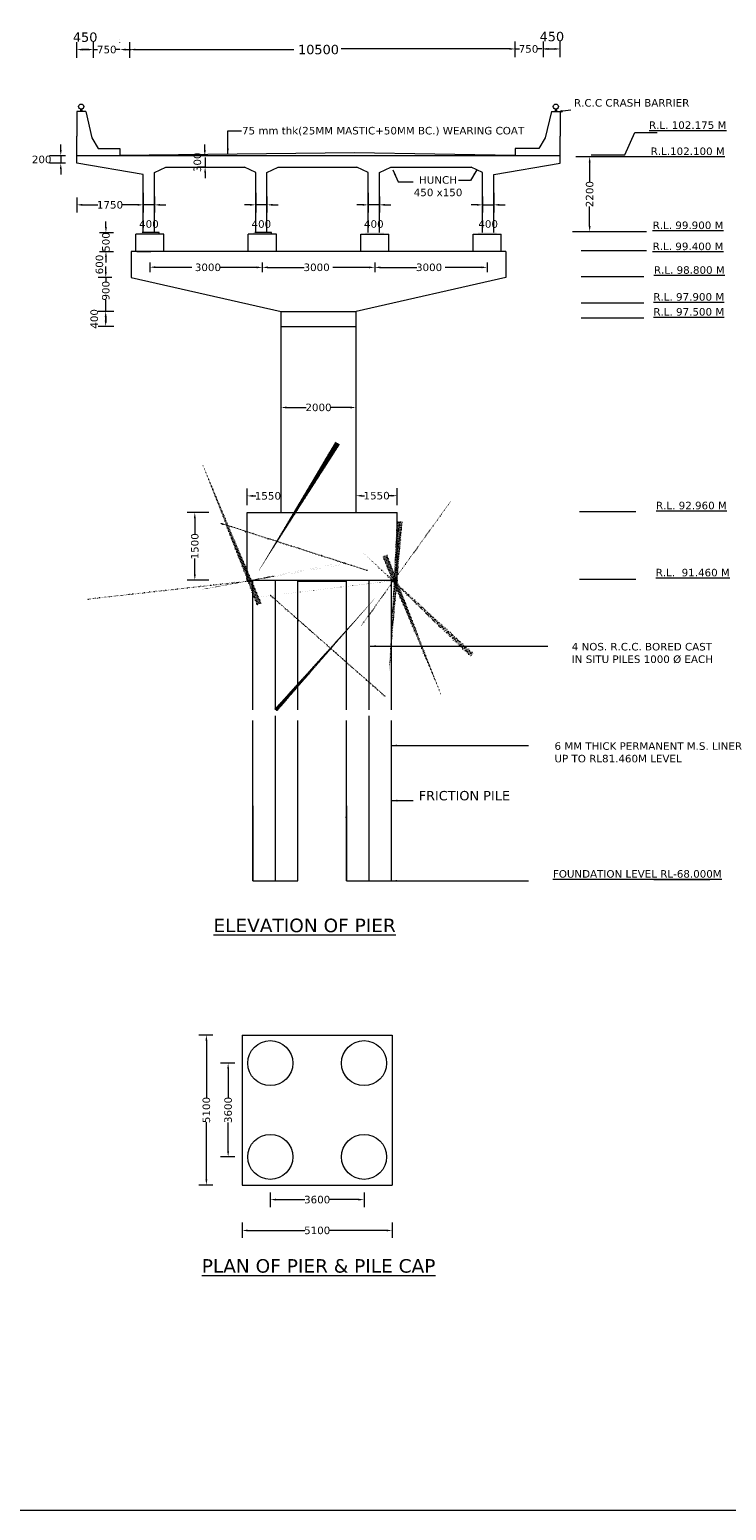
# Model space of a CAD drawing. Header units: feet. Extents: x -7745869231 to -3869819084, y -13315129262 to -6657361786.
# Tile 7 of 11: x -3869889445 to -3869870858, y -6657505520 to -6657466037. Entities that reach past the tile are written whole.
import ezdxf

# ---------------------------------------------------------------- set-up
doc = ezdxf.new("R2010")
doc.units = ezdxf.units.FT
doc.header["$MEASUREMENT"] = 0
doc.styles.get("Standard").update_dxf_attribs({"font": 'verdana.ttf', "height": 200})
doc.dimstyles.new('ISO-25', dxfattribs={"dimtxt": 200, "dimasz": 150, "dimexe": 200, "dimexo": 200, "dimgap": 0.02, "dimtad": 0, "dimdec": 1, "dimdsep": 46, "dimtxsty": 'Standard', "dimcen": 150, "dimclrd": 1, "dimclre": 1, "dimclrt": 1, "dimadec": 0, "dimazin": 0, "dimtfac": 1, "dimtdec": 1, "dimtmove": 2, "dimatfit": 3, "dimfxl": 300, "dimlwd": 9, "dimlwe": 9, "dimarcsym": 0})
pattern_1 = [(49.99999999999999, (219856.340004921, -131994.3608970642), (10.7589027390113, -0.9412820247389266), [1.125, -12.375]), (355, (219856.340004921, -131994.3608970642), (-2.081270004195, 11.28288200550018), [0.8999999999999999, -9.899999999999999]), (100.4514, (219857.236580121, -131994.4393371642), (8.677640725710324, 10.3415931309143), [0.9561028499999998, -10.51713167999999]), (46.18420000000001, (219856.340004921, -131991.3608970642), (16.00861572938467, -2.482785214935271), [1.6875, -18.5625]), (96.6356, (219857.6740560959, -131991.5677966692), (14.01994058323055, 14.61176806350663), [1.43415432, -15.775695]), (351.1842, (219856.340004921, -131991.3608970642), (14.01992917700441, 14.61177901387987), [1.35, -14.85]), (21, (219857.840004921, -131992.1108970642), (8.953605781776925, -6.039283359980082), [1.125, -12.375]), (326.0000000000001, (219857.840004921, -131992.1108970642), (3.649729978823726, 10.8772506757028), [0.8999999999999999, -9.899999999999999]), (71.4514, (219858.586138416, -131992.6141711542), (12.60333942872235, 4.837957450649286), [0.9561028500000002, -10.51713168]), (37.50000000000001, (219856.340004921, -131994.3608970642), (0.18239782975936, 4.993407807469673), [0, -9.78, 0, -10.05, 0, -9.9375]), (7.499999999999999, (219856.340004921, -131994.3608970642), (3.946043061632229, 5.916175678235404), [0, -5.73, 0, -9.555, 0, -3.7875]), (327.5, (219852.995004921, -131994.3608970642), (8.007336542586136, -0.338323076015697), [0, -3.75, 0, -11.7, 0, -15.525]), (317.5, (219851.495004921, -131994.3608970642), (8.747792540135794, 1.501574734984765), [0, -4.875, 0, -7.77, 0, -11.025])]

# ---------------------------------------------------------------- blocks, each defined once
blk = doc.blocks.new('*D155')
at = {"color": 7, "lineweight": 9, "ltscale": 20, "transparency": 16777216}
for p, q in [((-3869886413.623765, -6657470390.346871), (-3869886413.623765, -6657470909.000297)), ((-3869886113.623765, -6657470489.888889), (-3869886113.623765, -6657470909.000297)), ((-3869886563.623765, -6657470709.000297), (-3869886713.623765, -6657470709.000297)), ((-3869886113.623765, -6657470709.000297), (-3869886413.623765, -6657470709.000297)), ((-3869885963.623765, -6657470709.000297), (-3869885813.623765, -6657470709.000297))]:
    blk.add_line(p, q, dxfattribs=at)
at = {"color": 7, "ltscale": 20, "transparency": 16777216}
for points in [[(-3869886563.623765, -6657470684.000297), (-3869886563.623765, -6657470734.000297), (-3869886413.623765, -6657470709.000297)], [(-3869885963.623765, -6657470684.000297), (-3869885963.623765, -6657470734.000297), (-3869886113.623765, -6657470709.000297)]]:
    blk.add_solid(points, dxfattribs=at)
at = {"layer": 'Defpoints', "color": 0, "ltscale": 20, "transparency": 16777216}
for p in [(-3869886413.623765, -6657470190.346871), (-3869886113.623765, -6657470289.888889), (-3869886413.623765, -6657470709.000297)]:
    blk.add_point(p, dxfattribs=at)
at = {"color": 7, "lineweight": 9, "ltscale": 20, "transparency": 16777216, "insert": (-3869886263.623765, -6657471221.320424), "char_height": 200, "attachment_point": 5}
blk.add_mtext('400', dxfattribs=at)
blk = doc.blocks.new('*D156')
at = {"color": 7, "lineweight": 9, "ltscale": 20, "transparency": 16777216}
for p, q in [((-3869877363.623766, -6657470489.888889), (-3869877363.623766, -6657470909.000297)), ((-3869877063.623766, -6657470390.346871), (-3869877063.623766, -6657470909.000297)), ((-3869877513.623766, -6657470709.000297), (-3869877663.623766, -6657470709.000297)), ((-3869877363.623766, -6657470709.000297), (-3869877063.623766, -6657470709.000297)), ((-3869876913.623766, -6657470709.000297), (-3869876763.623766, -6657470709.000297))]:
    blk.add_line(p, q, dxfattribs=at)
at = {"color": 7, "ltscale": 20, "transparency": 16777216}
for points in [[(-3869877513.623766, -6657470684.000297), (-3869877513.623766, -6657470734.000297), (-3869877363.623766, -6657470709.000297)], [(-3869876913.623766, -6657470684.000297), (-3869876913.623766, -6657470734.000297), (-3869877063.623766, -6657470709.000297)]]:
    blk.add_solid(points, dxfattribs=at)
at = {"layer": 'Defpoints', "color": 0, "ltscale": 20, "transparency": 16777216}
for p in [(-3869877363.623766, -6657470289.888889), (-3869877063.623766, -6657470190.346871), (-3869877063.623766, -6657470709.000297)]:
    blk.add_point(p, dxfattribs=at)
at = {"color": 7, "lineweight": 9, "ltscale": 20, "transparency": 16777216, "insert": (-3869877213.623766, -6657471221.320424), "char_height": 200, "attachment_point": 5}
blk.add_mtext('400', dxfattribs=at)
blk = doc.blocks.new('*D157')
at = {"color": 7, "lineweight": 9, "ltscale": 20, "transparency": 16777216}
for p, q in [((-3869887409.004336, -6657471300.010222), (-3869887409.004336, -6657471150.010222)), ((-3869887584.963473, -6657471450.010222), (-3869887209.004336, -6657471450.010222)), ((-3869887409.004336, -6657471450.010222), (-3869887409.004336, -6657471459.291767)), ((-3869887584.963473, -6657471950.010221), (-3869887209.004336, -6657471950.010221)), ((-3869887409.004336, -6657471950.010221), (-3869887409.004336, -6657471940.728678)), ((-3869887409.004336, -6657472100.010221), (-3869887409.004336, -6657472250.010221))]:
    blk.add_line(p, q, dxfattribs=at)
at = {"color": 7, "ltscale": 20, "transparency": 16777216}
for points in [[(-3869887434.004336, -6657471300.010222), (-3869887384.004336, -6657471300.010222), (-3869887409.004336, -6657471450.010222)], [(-3869887434.004336, -6657472100.010221), (-3869887384.004336, -6657472100.010221), (-3869887409.004336, -6657471950.010221)]]:
    blk.add_solid(points, dxfattribs=at)
at = {"layer": 'Defpoints', "color": 0, "ltscale": 20, "transparency": 16777216}
for p in [(-3869887784.963473, -6657471450.010222), (-3869887784.963473, -6657471950.010221), (-3869887409.004336, -6657471950.010221)]:
    blk.add_point(p, dxfattribs=at)
at = {"color": 7, "lineweight": 9, "ltscale": 20, "transparency": 16777216, "insert": (-3869887409.004337, -6657471700.01022), "char_height": 200, "attachment_point": 5, "rotation": 90}
blk.add_mtext('500', dxfattribs=at)
blk = doc.blocks.new('*D162')
at = {"color": 7, "lineweight": 9, "ltscale": 20, "transparency": 16777216}
for p, q in [((-3869874873.149199, -6657469424.044381), (-3869874305.854975, -6657469424.044381)), ((-3869874505.854975, -6657469574.044381), (-3869874505.854975, -6657470094.117544)), ((-3869874505.854975, -6657471274.002365), (-3869874505.854975, -6657470753.929203)), ((-3869874960.779826, -6657471424.002365), (-3869874305.854975, -6657471424.002365))]:
    blk.add_line(p, q, dxfattribs=at)
at = {"color": 7, "ltscale": 20, "transparency": 16777216}
for points in [[(-3869874530.854975, -6657469574.044381), (-3869874480.854975, -6657469574.044381), (-3869874505.854975, -6657469424.044381)], [(-3869874530.854975, -6657471274.002365), (-3869874480.854975, -6657471274.002365), (-3869874505.854975, -6657471424.002365)]]:
    blk.add_solid(points, dxfattribs=at)
at = {"layer": 'Defpoints', "color": 0, "ltscale": 20, "transparency": 16777216}
for p in [(-3869875073.149199, -6657469424.044381), (-3869874505.854975, -6657469424.044381), (-3869875160.779826, -6657471424.002365)]:
    blk.add_point(p, dxfattribs=at)
at = {"color": 7, "lineweight": 9, "ltscale": 20, "transparency": 16777216, "insert": (-3869874505.854976, -6657470424.023371), "char_height": 200, "attachment_point": 5, "rotation": 90}
blk.add_mtext('2200', dxfattribs=at)
blk = doc.blocks.new('*D160')
at = {"color": 7, "lineweight": 9, "ltscale": 20, "transparency": 16777216}
for p, q in [((-3869888188.623762, -6657470511.96062), (-3869888188.623762, -6657470909.000297)), ((-3869886413.623765, -6657470511.960618), (-3869886413.623765, -6657470909.000297)), ((-3869888038.623762, -6657470709.000297), (-3869887623.17197, -6657470709.000297)), ((-3869886563.623765, -6657470709.000297), (-3869886979.075557, -6657470709.000297))]:
    blk.add_line(p, q, dxfattribs=at)
at = {"color": 7, "ltscale": 20, "transparency": 16777216}
for points in [[(-3869888038.623762, -6657470684.000297), (-3869888038.623762, -6657470734.000297), (-3869888188.623762, -6657470709.000297)], [(-3869886563.623765, -6657470684.000297), (-3869886563.623765, -6657470734.000297), (-3869886413.623765, -6657470709.000297)]]:
    blk.add_solid(points, dxfattribs=at)
at = {"layer": 'Defpoints', "color": 0, "ltscale": 20, "transparency": 16777216}
for p in [(-3869888188.623762, -6657470311.96062), (-3869886413.623765, -6657470311.960618), (-3869886413.623765, -6657470709.000297)]:
    blk.add_point(p, dxfattribs=at)
at = {"color": 7, "lineweight": 9, "ltscale": 20, "transparency": 16777216, "insert": (-3869887301.123764, -6657470709.000297), "char_height": 200, "attachment_point": 5}
blk.add_mtext('1750', dxfattribs=at)
blk = doc.blocks.new('*D163')
at = {"color": 7, "lineweight": 9, "ltscale": 20, "transparency": 16777216}
for p, q in [((-3869883413.623769, -6657470390.346873), (-3869883413.623769, -6657470909.000299)), ((-3869883113.623768, -6657470489.888891), (-3869883113.623768, -6657470909.000299)), ((-3869883563.623769, -6657470709.000299), (-3869883713.623769, -6657470709.000299)), ((-3869883113.623768, -6657470709.000299), (-3869883413.623769, -6657470709.000299)), ((-3869882963.623768, -6657470709.000299), (-3869882813.623768, -6657470709.000299))]:
    blk.add_line(p, q, dxfattribs=at)
at = {"color": 7, "ltscale": 20, "transparency": 16777216}
for points in [[(-3869883563.623769, -6657470684.000299), (-3869883563.623769, -6657470734.000299), (-3869883413.623769, -6657470709.000299)], [(-3869882963.623768, -6657470684.000299), (-3869882963.623768, -6657470734.000299), (-3869883113.623768, -6657470709.000299)]]:
    blk.add_solid(points, dxfattribs=at)
at = {"layer": 'Defpoints', "color": 0, "ltscale": 20, "transparency": 16777216}
for p in [(-3869883413.623769, -6657470190.346873), (-3869883113.623768, -6657470289.888891), (-3869883413.623769, -6657470709.000299)]:
    blk.add_point(p, dxfattribs=at)
at = {"color": 7, "lineweight": 9, "ltscale": 20, "transparency": 16777216, "insert": (-3869883263.623769, -6657471221.320426), "char_height": 200, "attachment_point": 5}
blk.add_mtext('400', dxfattribs=at)
blk = doc.blocks.new('*D164')
at = {"color": 7, "lineweight": 9, "ltscale": 20, "transparency": 16777216}
for p, q in [((-3869880413.623765, -6657470390.346869), (-3869880413.623765, -6657470909.000295)), ((-3869880113.623765, -6657470489.888887), (-3869880113.623765, -6657470909.000295)), ((-3869880563.623765, -6657470709.000295), (-3869880713.623765, -6657470709.000295)), ((-3869880113.623765, -6657470709.000295), (-3869880413.623765, -6657470709.000295)), ((-3869879963.623765, -6657470709.000295), (-3869879813.623765, -6657470709.000295))]:
    blk.add_line(p, q, dxfattribs=at)
at = {"color": 7, "ltscale": 20, "transparency": 16777216}
for points in [[(-3869880563.623765, -6657470684.000295), (-3869880563.623765, -6657470734.000295), (-3869880413.623765, -6657470709.000295)], [(-3869879963.623765, -6657470684.000295), (-3869879963.623765, -6657470734.000295), (-3869880113.623765, -6657470709.000295)]]:
    blk.add_solid(points, dxfattribs=at)
at = {"layer": 'Defpoints', "color": 0, "ltscale": 20, "transparency": 16777216}
for p in [(-3869880413.623765, -6657470190.346869), (-3869880113.623765, -6657470289.888887), (-3869880413.623765, -6657470709.000295)]:
    blk.add_point(p, dxfattribs=at)
at = {"color": 7, "lineweight": 9, "ltscale": 20, "transparency": 16777216, "insert": (-3869880263.623765, -6657471221.320422), "char_height": 200, "attachment_point": 5}
blk.add_mtext('400', dxfattribs=at)
blk = doc.blocks.new('*D165')
at = {"color": 7, "lineweight": 9, "ltscale": 20, "transparency": 16777216}
for p, q in [((-3869888188.623762, -6657466786.963993), (-3869888188.623762, -6657466369.548347)), ((-3869888038.623762, -6657466569.548347), (-3869887888.623763, -6657466569.548347)), ((-3869887738.623763, -6657466786.963993), (-3869887738.623763, -6657466369.548347))]:
    blk.add_line(p, q, dxfattribs=at)
at = {"color": 7, "ltscale": 20, "transparency": 16777216}
for points in [[(-3869888038.623762, -6657466544.548347), (-3869888038.623762, -6657466594.548347), (-3869888188.623762, -6657466569.548347)], [(-3869887888.623763, -6657466544.548347), (-3869887888.623763, -6657466594.548347), (-3869887738.623763, -6657466569.548347)]]:
    blk.add_solid(points, dxfattribs=at)
at = {"layer": 'Defpoints', "color": 0, "ltscale": 20, "transparency": 16777216}
for p in [(-3869887738.623763, -6657466569.548347), (-3869888188.623762, -6657466986.963993), (-3869887738.623763, -6657466986.963993)]:
    blk.add_point(p, dxfattribs=at)
at = {"color": 7, "lineweight": 9, "ltscale": 20, "transparency": 16777216, "insert": (-3869887963.623762, -6657466239.39746), "char_height": 200, "attachment_point": 5}
blk.add_mtext('{\\H1.25x;450}', dxfattribs=at)
blk = doc.blocks.new('*D166')
at = {"color": 7, "lineweight": 9, "ltscale": 20, "transparency": 16777216}
for p, q in [((-3869875738.623759, -6657466770.262612), (-3869875738.623759, -6657466352.846969)), ((-3869875588.623759, -6657466552.846969), (-3869875438.623759, -6657466552.846969)), ((-3869875288.623759, -6657466770.262612), (-3869875288.623759, -6657466352.846969))]:
    blk.add_line(p, q, dxfattribs=at)
at = {"color": 7, "ltscale": 20, "transparency": 16777216}
for points in [[(-3869875588.623759, -6657466527.846969), (-3869875588.623759, -6657466577.846969), (-3869875738.623759, -6657466552.846969)], [(-3869875438.623759, -6657466527.846969), (-3869875438.623759, -6657466577.846969), (-3869875288.623759, -6657466552.846969)]]:
    blk.add_solid(points, dxfattribs=at)
at = {"layer": 'Defpoints', "color": 0, "ltscale": 20, "transparency": 16777216}
for p in [(-3869875288.623759, -6657466552.846969), (-3869875738.623759, -6657466970.262612), (-3869875288.623759, -6657466970.262612)]:
    blk.add_point(p, dxfattribs=at)
at = {"color": 7, "lineweight": 9, "ltscale": 20, "transparency": 16777216, "insert": (-3869875513.623759, -6657466222.696082), "char_height": 200, "attachment_point": 5}
blk.add_mtext('{\\H1.25x;450}', dxfattribs=at)
blk = doc.blocks.new('*D167')
at = {"color": 7, "lineweight": 9, "ltscale": 20, "transparency": 16777216}
for p, q in [((-3869887888.623763, -6657466569.548347), (-3869888038.623763, -6657466569.548347)), ((-3869887738.623763, -6657466569.548347), (-3869887630.141355, -6657466569.548347)), ((-3869887035.789531, -6657466569.548347), (-3869887144.271939, -6657466569.548347)), ((-3869887035.789531, -6657466378.25617), (-3869887035.789531, -6657466369.548347)), ((-3869886885.789531, -6657466569.548347), (-3869886735.789531, -6657466569.548347))]:
    blk.add_line(p, q, dxfattribs=at)
at = {"color": 7, "ltscale": 20, "transparency": 16777216}
for points in [[(-3869887888.623763, -6657466544.548347), (-3869887888.623763, -6657466594.548347), (-3869887738.623763, -6657466569.548347)], [(-3869886885.789531, -6657466544.548347), (-3869886885.789531, -6657466594.548347), (-3869887035.789531, -6657466569.548347)]]:
    blk.add_solid(points, dxfattribs=at)
at = {"layer": 'Defpoints', "color": 0, "ltscale": 20, "transparency": 16777216}
for p in [(-3869887738.623763, -6657466569.548347), (-3869887035.789531, -6657466569.548347), (-3869887035.789531, -6657466578.25617)]:
    blk.add_point(p, dxfattribs=at)
at = {"color": 7, "lineweight": 9, "ltscale": 20, "transparency": 16777216, "insert": (-3869887387.206647, -6657466569.548347), "char_height": 200, "attachment_point": 5}
blk.add_mtext('750', dxfattribs=at)
blk = doc.blocks.new('*D168')
at = {"color": 7, "lineweight": 9, "ltscale": 20, "transparency": 16777216}
for p, q in [((-3869876638.623755, -6657466552.846969), (-3869876788.623755, -6657466552.846969)), ((-3869876488.623755, -6657466361.554792), (-3869876488.623755, -6657466352.846969)), ((-3869876488.623755, -6657466552.846969), (-3869876380.141347, -6657466552.846969)), ((-3869875785.789524, -6657466552.846969), (-3869875894.271932, -6657466552.846969)), ((-3869875635.789524, -6657466552.846969), (-3869875485.789524, -6657466552.846969))]:
    blk.add_line(p, q, dxfattribs=at)
at = {"color": 7, "ltscale": 20, "transparency": 16777216}
for points in [[(-3869876638.623755, -6657466527.846969), (-3869876638.623755, -6657466577.846969), (-3869876488.623755, -6657466552.846969)], [(-3869875635.789524, -6657466527.846969), (-3869875635.789524, -6657466577.846969), (-3869875785.789524, -6657466552.846969)]]:
    blk.add_solid(points, dxfattribs=at)
at = {"layer": 'Defpoints', "color": 0, "ltscale": 20, "transparency": 16777216}
for p in [(-3869876488.623755, -6657466552.846969), (-3869876488.623755, -6657466561.554792), (-3869875785.789524, -6657466552.846969)]:
    blk.add_point(p, dxfattribs=at)
at = {"color": 7, "lineweight": 9, "ltscale": 20, "transparency": 16777216, "insert": (-3869876137.20664, -6657466552.846969), "char_height": 200, "attachment_point": 5}
blk.add_mtext('750', dxfattribs=at)

msp = doc.modelspace()

# ---------------------------------------------------------------- hatches: boundary and pattern name
at = {"lineweight": 9, "ltscale": 20}
for points in [[(-3869885988.623764, -6657471450.010218), (-3869886488.623763, -6657471450.010215), (-3869886488.623763, -6657471494.010215), (-3869885988.623763, -6657471494.010213)], [(-3869882988.623768, -6657471450.010216), (-3869883488.623768, -6657471450.010213), (-3869883488.623768, -6657471494.010213), (-3869882988.623767, -6657471494.010211)], [(-3869880488.623766, -6657471450.010216), (-3869879988.623766, -6657471450.010213), (-3869879988.623766, -6657471494.010213), (-3869880488.623767, -6657471494.010211)], [(-3869877488.623766, -6657471450.010218), (-3869876988.623767, -6657471450.010215), (-3869876988.623767, -6657471494.010215), (-3869877488.623767, -6657471494.010213)]]:
    msp.add_hatch(color=256, dxfattribs=at).paths.add_polyline_path(points)
h = msp.add_hatch(dxfattribs=at)
h.set_pattern_fill('AR-CONC', color=256, scale=1.5, style=0)
h.set_pattern_definition(pattern_1)
h.paths.add_polyline_path([(-3869883488.623766, -6657480714.536136), (-3869883638.623767, -6657480714.536137), (-3869883638.623767, -6657480739.536138), (-3869883488.623766, -6657480739.536138)])
h = msp.add_hatch(dxfattribs=at)
h.set_pattern_fill('AR-CONC', color=256, scale=1.5, style=0)
h.set_pattern_definition(pattern_1)
h.paths.add_polyline_path([(-3869880988.623766, -6657480714.536137), (-3869882288.623766, -6657480714.536138), (-3869882288.623766, -6657480739.536139), (-3869880988.623767, -6657480739.536139)])
h = msp.add_hatch(dxfattribs=at)
h.set_pattern_fill('AR-CONC', color=256, scale=1.5, style=0)
h.set_pattern_definition(pattern_1)
h.paths.add_polyline_path([(-3869879638.623767, -6657480714.536136), (-3869879788.623767, -6657480714.536136), (-3869879788.623767, -6657480739.536137), (-3869879638.623766, -6657480739.536136)])

# ---------------------------------------------------------------- linework, layer by layer
for p, q in [((-3869887035.789525, -6657466309.71594), (-3869887035.789525, -6657466309.71594)), ((-3869886774.072449, -6657466786.963994), (-3869886774.072449, -6657466369.548347)), ((-3869886624.072449, -6657466569.548347), (-3869882394.124833, -6657466569.548347)), ((-3869876638.623755, -6657466552.846969), (-3869881131.526972, -6657466552.846969)), ((-3869876488.623755, -6657466770.262612), (-3869876488.623755, -6657466352.846969)), ((-3869876488.623755, -6657466770.262615), (-3869876488.623755, -6657466352.846969)), ((-3869888088.969642, -6657468155.549108), (-3869888088.969642, -6657468219.630504)), ((-3869888068.969642, -6657468158.560126), (-3869888068.969642, -6657468219.630504)), ((-3869888048.969642, -6657468155.549109), (-3869888048.969642, -6657468219.630504)), ((-3869875428.277879, -6657468155.549112), (-3869875428.277879, -6657468219.630507)), ((-3869875408.277879, -6657468158.56013), (-3869875408.277879, -6657468219.630507)), ((-3869875388.277879, -6657468155.549111), (-3869875388.277879, -6657468219.630507)), ((-3869875009.005265, -6657468184.446268), (-3869875288.623758, -6657468219.630507)), ((-3869875288.623758, -6657468219.630507), (-3869875250.033504, -6657468197.327543)), ((-3869875250.033504, -6657468197.327543), (-3869875250.033504, -6657468235.716371)), ((-3869887949.315521, -6657468219.630504), (-3869888188.623763, -6657468219.630504)), ((-3869888188.623763, -6657468219.630504), (-3869888188.623763, -6657468874.894262)), ((-3869887949.315521, -6657468219.630504), (-3869887785.789526, -6657468918.327462)), ((-3869875527.932, -6657468219.630507), (-3869875691.457994, -6657468918.327466)), ((-3869875527.932, -6657468219.630507), (-3869875288.623758, -6657468219.630507)), ((-3869875288.623758, -6657468219.630507), (-3869875288.623758, -6657468874.894266)), ((-3869875250.033504, -6657468235.716371), (-3869875288.623758, -6657468219.630507)), ((-3869888188.623762, -6657469400.052261), (-3869888188.623762, -6657468874.894262)), ((-3869887785.789526, -6657468918.327462), (-3869887619.366222, -6657469208.75843)), ((-3869875691.457994, -6657468918.327466), (-3869875857.881299, -6657469208.758433)), ((-3869875288.623759, -6657469400.052265), (-3869875288.623759, -6657468874.894266)), ((-3869888613.816185, -6657469250.052261), (-3869888613.816185, -6657469100.052261)), ((-3869887619.366222, -6657469208.75843), (-3869887035.789525, -6657469208.758416)), ((-3869887035.789526, -6657469208.758418), (-3869887035.789526, -6657469400.05226)), ((-3869884771.957099, -6657469250.052261), (-3869884771.957099, -6657469100.052261)), ((-3869875857.881299, -6657469208.758433), (-3869876488.623758, -6657469208.75842)), ((-3869876488.623758, -6657469208.75842), (-3869876488.623758, -6657469400.052262)), ((-3869888488.623762, -6657469400.052261), (-3869888913.816185, -6657469400.052261)), ((-3869888488.623762, -6657469600.052261), (-3869888913.816185, -6657469600.052261)), ((-3869888613.816185, -6657469400.052261), (-3869888613.816185, -6657469600.052261)), ((-3869888613.816185, -6657469750.052261), (-3869888613.816185, -6657469900.052261)), ((-3869888188.623762, -6657469600.052261), (-3869888188.623762, -6657469400.052261)), ((-3869875313.623761, -6657469400.052261), (-3869888188.623762, -6657469400.052261)), ((-3869886413.623765, -6657469900.05226), (-3869888188.623762, -6657469600.052261)), ((-3869886113.623765, -6657469850.05226), (-3869885813.6929, -6657469700.052263)), ((-3869885813.6929, -6657469700.052263), (-3869883713.554633, -6657469700.052258)), ((-3869884771.071453, -6657469700.05226), (-3869884963.623766, -6657469700.05226)), ((-3869884763.623766, -6657469450.052259), (-3869884763.623766, -6657469700.05226)), ((-3869883413.623769, -6657469850.052257), (-3869883713.554633, -6657469700.052258)), ((-3869883113.62377, -6657469850.052258), (-3869882813.692906, -6657469700.052259)), ((-3869882813.692906, -6657469700.052259), (-3869880713.554629, -6657469700.052258)), ((-3869880413.623765, -6657469850.052257), (-3869880713.554629, -6657469700.052258)), ((-3869880113.623766, -6657469850.052258), (-3869879813.692903, -6657469700.052259)), ((-3869879813.692903, -6657469700.052259), (-3869877663.554631, -6657469700.052263)), ((-3869877363.623766, -6657469850.05226), (-3869877663.554631, -6657469700.052263)), ((-3869877063.623766, -6657469900.05226), (-3869875288.623759, -6657469600.05226)), ((-3869875288.623759, -6657469400.05226), (-3869875313.623761, -6657469400.052261)), ((-3869875288.623759, -6657469600.05226), (-3869875288.623759, -6657469400.05226)), ((-3869874461.384778, -6657469424.044376), (-3869872712.165935, -6657469424.044376)), ((-3869886413.623766, -6657471450.010242), (-3869886413.623765, -6657469900.052258)), ((-3869886113.623764, -6657471450.01023), (-3869886113.623765, -6657469850.05226)), ((-3869884763.623766, -6657469850.05226), (-3869884763.623766, -6657470000.05226)), ((-3869883413.623769, -6657471450.010226), (-3869883413.623769, -6657469850.052257)), ((-3869883113.623768, -6657471450.010226), (-3869883113.623768, -6657469850.052257)), ((-3869880413.623765, -6657471450.010226), (-3869880413.623765, -6657469850.052257)), ((-3869880113.623764, -6657471450.010226), (-3869880113.623765, -6657469850.052257)), ((-3869879613.039848, -6657470092.566764), (-3869879210.697702, -6657470092.566764)), ((-3869877682.468716, -6657470059.863662), (-3869878003.685849, -6657470059.863662)), ((-3869877363.623767, -6657471450.01023), (-3869877363.623766, -6657469850.05226)), ((-3869877063.623765, -6657471450.010242), (-3869877063.623766, -6657469900.052258)), ((-3869885863.623764, -6657471494.010214), (-3869886613.623765, -6657471494.010216)), ((-3869886613.623764, -6657471950.010216), (-3869886613.623765, -6657471494.010215)), ((-3869885988.623764, -6657471450.010219), (-3869886438.623764, -6657471450.010217)), ((-3869885988.623763, -6657471494.010213), (-3869885988.623764, -6657471450.010219)), ((-3869885863.623764, -6657471950.010216), (-3869885863.623764, -6657471494.010213)), ((-3869882863.623768, -6657471494.010212), (-3869883613.62377, -6657471494.010214)), ((-3869883613.623769, -6657471950.010214), (-3869883613.623769, -6657471494.010213)), ((-3869882988.623768, -6657471450.010217), (-3869883438.623769, -6657471450.010215)), ((-3869882988.623768, -6657471494.010211), (-3869882988.623769, -6657471450.010217)), ((-3869882863.623769, -6657471950.010214), (-3869882863.623768, -6657471494.010211)), ((-3869880613.623765, -6657471950.010214), (-3869880613.623766, -6657471494.010211)), ((-3869880613.623766, -6657471494.010212), (-3869879863.623765, -6657471494.010214)), ((-3869879863.623765, -6657471950.010214), (-3869879863.623765, -6657471494.010213)), ((-3869877613.623766, -6657471950.010216), (-3869877613.623766, -6657471494.010213)), ((-3869877613.623766, -6657471494.010214), (-3869876863.623765, -6657471494.010216)), ((-3869876863.623766, -6657471950.010216), (-3869876863.623765, -6657471494.010215)), ((-3869874736.323491, -6657471424.002351), (-3869872987.104648, -6657471424.002351)), ((-3869876738.623765, -6657471950.010224), (-3869886738.623765, -6657471950.010216)), ((-3869886738.623765, -6657471950.010216), (-3869886738.623765, -6657472650.010216)), ((-3869886588.623765, -6657471950.010214), (-3869886213.623765, -6657471950.010214)), ((-3869880038.623765, -6657471950.010214), (-3869880413.623765, -6657471950.010214)), ((-3869876738.623765, -6657471950.010216), (-3869876738.623765, -6657472650.010216)), ((-3869874736.323491, -6657471923.976483), (-3869872987.104648, -6657471923.976483)), ((-3869887412.837781, -6657472500.010218), (-3869887412.837781, -6657472350.010218)), ((-3869886238.623765, -6657472250.010217), (-3869886238.623765, -6657472503.061525)), ((-3869886088.623765, -6657472371.25817), (-3869885117.858002, -6657472371.25817)), ((-3869883388.623766, -6657472376.535876), (-3869884359.389528, -6657472376.535876)), ((-3869883238.623761, -6657472250.010219), (-3869883238.623761, -6657472503.061525)), ((-3869883238.623761, -6657472250.010219), (-3869883238.623761, -6657472506.035571)), ((-3869883088.623766, -6657472376.535876), (-3869882117.858005, -6657472376.535876)), ((-3869880388.623765, -6657472376.535874), (-3869881359.389528, -6657472376.535874)), ((-3869880238.623765, -6657472250.010217), (-3869880238.623765, -6657472506.035573)), ((-3869880088.623765, -6657472376.535874), (-3869879117.858004, -6657472376.535874)), ((-3869877388.623765, -6657472376.535872), (-3869878359.389527, -6657472376.535872)), ((-3869877238.623765, -6657472250.010218), (-3869877238.623765, -6657472503.061526)), ((-3869887248.478553, -6657472650.010218), (-3869887612.837781, -6657472650.010218)), ((-3869887412.837781, -6657472650.010218), (-3869887412.837781, -6657472754.321987)), ((-3869886738.623765, -6657472650.010216), (-3869882738.623765, -6657473550.010214)), ((-3869876738.623765, -6657472650.010216), (-3869880738.623765, -6657473550.010214)), ((-3869874736.323491, -6657472624.002341), (-3869873065.119756, -6657472624.00234)), ((-3869887415.602289, -6657473544.481208), (-3869887412.837781, -6657473245.698454)), ((-3869874736.323491, -6657473324.002339), (-3869873065.119757, -6657473324.002338)), ((-3869887200.771593, -6657473550.010222), (-3869887616.523791, -6657473550.010222)), ((-3869887250.321558, -6657473550.010222), (-3869887614.680786, -6657473550.010222)), ((-3869887416.523791, -6657473700.010222), (-3869887416.523791, -6657473800.010221)), ((-3869887414.680786, -6657473700.010222), (-3869887414.680786, -6657473850.010222)), ((-3869882738.623765, -6657478914.536136), (-3869882738.623765, -6657473550.010214)), ((-3869882738.623765, -6657473550.010214), (-3869880738.623765, -6657473550.010214)), ((-3869880738.623765, -6657478914.536137), (-3869880738.623765, -6657473550.010214)), ((-3869874736.323491, -6657473724.00234), (-3869873065.119757, -6657473724.002339)), ((-3869887200.771593, -6657473950.010221), (-3869887616.523791, -6657473950.010221)), ((-3869882738.623765, -6657473950.010221), (-3869880738.623765, -6657473950.010223)), ((-3869882738.623765, -6657475932.273174), (-3869882738.623765, -6657475812.188926)), ((-3869880738.623765, -6657475932.273175), (-3869880738.623765, -6657475812.188926)), ((-3869882588.623765, -6657476112.188926), (-3869882071.148802, -6657476112.188926)), ((-3869880888.623765, -6657476112.188926), (-3869881406.098728, -6657476112.188926)), ((-3869883638.623767, -6657478714.536136), (-3869883638.623767, -6657478270.158236)), ((-3869883488.623767, -6657478470.158236), (-3869883410.671973, -6657478470.158236)), ((-3869880588.623765, -6657478464.395551), (-3869880510.671973, -6657478464.395551)), ((-3869879788.623767, -6657478464.395551), (-3869879866.575559, -6657478464.395551)), ((-3869879638.623767, -6657478714.536137), (-3869879638.623767, -6657478264.395551)), ((-3869884666.323766, -6657478914.536136), (-3869885238.623767, -6657478914.536136)), ((-3869885038.623767, -6657479064.536136), (-3869885038.623767, -6657479492.487928)), ((-3869883638.623767, -6657478914.536136), (-3869879638.623767, -6657478914.536137)), ((-3869883638.623767, -6657480714.536137), (-3869883638.623767, -6657478914.536137)), ((-3869882738.623765, -6657478914.536136), (-3869880738.623765, -6657478914.536136)), ((-3869879638.623766, -6657480714.536136), (-3869879638.623766, -6657478914.536137)), ((-3869874772.874901, -6657478888.528281), (-3869873277.841711, -6657478888.528281)), ((-3869885038.623767, -6657480564.536137), (-3869885038.623767, -6657480136.584343)), ((-3869884666.323767, -6657480714.536137), (-3869885238.623767, -6657480714.536137)), ((-3869883638.623767, -6657480714.536137), (-3869879638.623767, -6657480714.536137)), ((-3869883638.623767, -6657480714.536137), (-3869883638.623767, -6657480739.536137)), ((-3869883638.623767, -6657480739.536137), (-3869883488.623766, -6657480739.536138)), ((-3869883488.623766, -6657484176.233286), (-3869883488.623766, -6657480714.536136)), ((-3869882888.623767, -6657484176.233289), (-3869882888.623766, -6657480714.536136)), ((-3869882288.623767, -6657484176.23329), (-3869882288.623766, -6657480714.536136)), ((-3869882288.623767, -6657480739.536139), (-3869880988.623766, -6657480739.536139)), ((-3869880988.623766, -6657484176.233286), (-3869880988.623766, -6657480714.536136)), ((-3869880388.623767, -6657484176.233289), (-3869880388.623766, -6657480714.536136)), ((-3869879788.623767, -6657484176.23329), (-3869879788.623766, -6657480714.536136)), ((-3869879788.623766, -6657480739.536137), (-3869879638.623767, -6657480739.536137)), ((-3869879638.623766, -6657480714.536136), (-3869879638.623767, -6657480739.536137)), ((-3869874772.874901, -6657480688.52828), (-3869873277.841711, -6657480688.52828)), ((-3869882888.623768, -6657488734.536137), (-3869882888.623767, -6657484332.33117)), ((-3869880388.623768, -6657488734.536137), (-3869880388.623767, -6657484332.33117)), ((-3869883488.623767, -6657488734.536137), (-3869883488.623766, -6657484456.233288)), ((-3869882288.623767, -6657488734.536137), (-3869882288.623767, -6657484456.233288)), ((-3869880988.623767, -6657488734.536137), (-3869880988.623766, -6657484456.233288)), ((-3869879788.623767, -6657488734.536137), (-3869879788.623767, -6657484456.233288)), ((-3869883488.623767, -6657486734.536138), (-3869883488.623767, -6657488734.536138)), ((-3869882288.623768, -6657488734.536138), (-3869882288.623767, -6657486734.536139)), ((-3869880988.623767, -6657486734.536138), (-3869880988.623769, -6657488734.536136)), ((-3869879788.623767, -6657488734.536135), (-3869879788.623764, -6657486734.536136)), ((-3869880988.623768, -6657487019.11102), (-3869881014.396121, -6657487046.87569)), ((-3869883488.623767, -6657488734.536137), (-3869882288.623768, -6657488734.536138)), ((-3869883488.623767, -6657488734.536138), (-3869883116.323768, -6657488734.536138)), ((-3869883488.623767, -6657488734.536138), (-3869882288.623768, -6657488734.536138)), ((-3869880988.623769, -6657488734.536136), (-3869879788.623767, -6657488734.536135)), ((-3869880988.623767, -6657488734.536137), (-3869879998.623767, -6657488734.536137)), ((-3869880988.623767, -6657488734.536137), (-3869879788.623768, -6657488734.536138)), ((-3869871296.842963, -6657488708.528284), (-3869872791.876153, -6657488708.528284)), ((-3869884560.652096, -6657492844.448821), (-3869884930.013154, -6657492844.448821)), ((-3869884730.013154, -6657492994.448821), (-3869884730.013154, -6657494516.289129)), ((-3869883774.537407, -6657492844.448821), (-3869879774.537406, -6657492844.44882)), ((-3869883774.537406, -6657492844.44882), (-3869883774.537406, -6657496844.448821)), ((-3869879774.537406, -6657492844.44882), (-3869879774.537406, -6657496844.448821)), ((-3869883974.537406, -6657493594.448821), (-3869884349.809012, -6657493594.448821)), ((-3869884149.809012, -6657493744.448821), (-3869884149.809012, -6657494514.945946)), ((-3869884730.013154, -6657496694.44882), (-3869884730.013154, -6657495172.608511)), ((-3869884149.809012, -6657495944.44882), (-3869884149.809012, -6657495173.951694)), ((-3869883974.537405, -6657496094.44882), (-3869884349.809012, -6657496094.44882)), ((-3869884560.652095, -6657496844.44882), (-3869884930.013154, -6657496844.44882)), ((-3869883774.537407, -6657496844.448821), (-3869879774.537406, -6657496844.44882)), ((-3869883024.537406, -6657497044.448821), (-3869883024.537406, -6657497433.778757)), ((-3869882874.537406, -6657497233.778757), (-3869882104.040281, -6657497233.778757)), ((-3869880674.537406, -6657497233.778757), (-3869881445.034532, -6657497233.778757)), ((-3869880524.537406, -6657497044.448821), (-3869880524.537406, -6657497433.778757)), ((-3869883774.537407, -6657497844.617823), (-3869883774.537407, -6657498256.044168)), ((-3869883624.537407, -6657498056.044168), (-3869882102.697098, -6657498056.044168)), ((-3869879924.537406, -6657498056.044168), (-3869881446.377716, -6657498056.044168)), ((-3869879774.537406, -6657497844.617823), (-3869879774.537406, -6657498256.044168))]:
    msp.add_line(p, q, dxfattribs=at)
msp.add_lwpolyline([(-3869933079.189039, -6657441407.105491), (-3869826787.842843, -6657441407.105491), (-3869826787.842843, -6657505519.734695), (-3869933079.189039, -6657505519.734695)], close=True, dxfattribs=at)
for points in [[(-3869874461.384781, -6657469374.894362), (-3869873567.473423, -6657469374.894362), (-3869873297.473423, -6657468779.514216), (-3869872707.473423, -6657468779.514216)], [(-3869887035.789526, -6657469388.359984), (-3869880778.123018, -6657469313.201985), (-3869876488.623758, -6657469380.997408)]]:
    msp.add_lwpolyline(points, dxfattribs=at)
for centre, radius in [((-3869888068.969642, -6657468090.631904), 67.92822265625), ((-3869875408.277879, -6657468090.631907), 67.92822265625), ((-3869883024.537406, -6657493594.448821), 600), ((-3869880524.537406, -6657493594.448821), 600), ((-3869883024.537406, -6657496094.448821), 600), ((-3869880524.537406, -6657496094.448821), 600)]:
    msp.add_circle(centre, radius, dxfattribs=at)
for points in [[(-3869886624.072449, -6657466544.548347), (-3869886624.072449, -6657466594.548347), (-3869886774.072449, -6657466569.548347)], [(-3869876638.623755, -6657466527.846969), (-3869876638.623755, -6657466577.846969), (-3869876488.623755, -6657466552.846969)], [(-3869888638.816185, -6657469250.052261), (-3869888588.816185, -6657469250.052261), (-3869888613.816185, -6657469400.052261)], [(-3869884796.957099, -6657469250.052261), (-3869884746.957099, -6657469250.052261), (-3869884771.957099, -6657469400.052261)], [(-3869888638.816185, -6657469750.052261), (-3869888588.816185, -6657469750.052261), (-3869888613.816185, -6657469600.052261)], [(-3869884788.623766, -6657469850.05226), (-3869884738.623766, -6657469850.05226), (-3869884763.623766, -6657469700.05226)], [(-3869887437.837781, -6657472500.010218), (-3869887387.837781, -6657472500.010218), (-3869887412.837781, -6657472650.010218)], [(-3869886088.623765, -6657472346.25817), (-3869886088.623765, -6657472396.25817), (-3869886238.623765, -6657472371.25817)], [(-3869883388.623766, -6657472351.535876), (-3869883388.623766, -6657472401.535876), (-3869883238.623766, -6657472376.535876)], [(-3869883088.623766, -6657472351.535876), (-3869883088.623766, -6657472401.535876), (-3869883238.623766, -6657472376.535876)], [(-3869880388.623765, -6657472351.535874), (-3869880388.623765, -6657472401.535874), (-3869880238.623765, -6657472376.535874)], [(-3869880088.623765, -6657472351.535874), (-3869880088.623765, -6657472401.535874), (-3869880238.623765, -6657472376.535874)], [(-3869877388.623765, -6657472351.535872), (-3869877388.623765, -6657472401.535872), (-3869877238.623765, -6657472376.535872)], [(-3869887441.523791, -6657473700.010222), (-3869887391.523791, -6657473700.010222), (-3869887416.523791, -6657473550.010222)], [(-3869887439.680786, -6657473700.010222), (-3869887389.680786, -6657473700.010222), (-3869887414.680786, -6657473550.010222)], [(-3869887441.523791, -6657473800.010221), (-3869887391.523791, -6657473800.010221), (-3869887416.523791, -6657473950.010221)], [(-3869882588.623765, -6657476087.188926), (-3869882588.623765, -6657476137.188926), (-3869882738.623765, -6657476112.188926)], [(-3869880888.623765, -6657476087.188926), (-3869880888.623765, -6657476137.188926), (-3869880738.623765, -6657476112.188926)], [(-3869883488.623767, -6657478445.158236), (-3869883488.623767, -6657478495.158236), (-3869883638.623767, -6657478470.158236)], [(-3869880588.623765, -6657478439.395551), (-3869880588.623765, -6657478489.395551), (-3869880738.623765, -6657478464.395551)], [(-3869879788.623767, -6657478439.395551), (-3869879788.623767, -6657478489.395551), (-3869879638.623767, -6657478464.395551)], [(-3869885063.623767, -6657479064.536136), (-3869885013.623767, -6657479064.536136), (-3869885038.623767, -6657478914.536136)], [(-3869885063.623767, -6657480564.536137), (-3869885013.623767, -6657480564.536137), (-3869885038.623767, -6657480714.536137)], [(-3869884755.013154, -6657492994.448821), (-3869884705.013154, -6657492994.448821), (-3869884730.013154, -6657492844.448821)], [(-3869884174.809012, -6657493744.448821), (-3869884124.809012, -6657493744.448821), (-3869884149.809012, -6657493594.448821)], [(-3869884174.809012, -6657495944.44882), (-3869884124.809012, -6657495944.44882), (-3869884149.809012, -6657496094.44882)], [(-3869884755.013154, -6657496694.44882), (-3869884705.013154, -6657496694.44882), (-3869884730.013154, -6657496844.44882)], [(-3869882874.537406, -6657497208.778757), (-3869882874.537406, -6657497258.778757), (-3869883024.537406, -6657497233.778757)], [(-3869880674.537406, -6657497208.778757), (-3869880674.537406, -6657497258.778757), (-3869880524.537406, -6657497233.778757)], [(-3869883624.537407, -6657498031.044168), (-3869883624.537407, -6657498081.044168), (-3869883774.537407, -6657498056.044168)], [(-3869879924.537406, -6657498031.044168), (-3869879924.537406, -6657498081.044168), (-3869879774.537406, -6657498056.044168)]]:
    msp.add_solid(points, dxfattribs=at)

# ---------------------------------------------------------------- texts
for s, p in [('R.C.C CRASH BARRIER', (-3869874922.977803, -6657468088.865119)), ('75 mm thk(25MM MASTIC+50MM BC.) WEARING COAT', (-3869883778.840006, -6657468831.090564))]:
    msp.add_text(s, height=200, dxfattribs=at).set_placement(p)
at = {"lineweight": 9, "ltscale": 20, "char_height": 200, "attachment_point": 5}
for s, insert in [('{\\H1.25x;10500}', (-3869881738.623758, -6657466569.548344)), ('200', (-3869889122.959831, -6657469500.052262)), ('3000', (-3869884688.623766, -6657472376.535876)), ('3000', (-3869881788.623767, -6657472376.535876)), ('3000', (-3869878788.623766, -6657472376.535874)), ('2000', (-3869881738.623765, -6657476112.188926)), ('1550', (-3869883088.623766, -6657478470.158236)), ('1550', (-3869880188.623766, -6657478464.395551)), ('3600', (-3869881774.537406, -6657497233.778757)), ('5100', (-3869881774.537407, -6657498056.044168))]:
    msp.add_mtext(s, dxfattribs=dict(at, insert=insert))
at = {"lineweight": 9, "ltscale": 20}
for s, insert, char_height, width, attachment_point in [('{\\LR.L. 102.175 M}', (-3869871890.170018, -6657468483.334639), 200, 5399.898213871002, 2), ('{\\LR.L.102.100 M}', (-3869871890.170027, -6657469179.880509), 200, 2214.460206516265, 2), ('HUNCH \\P450 x150', (-3869878550.552773, -6657469944.601224), 200, 1700.570392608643, 2), ('{\\LR.L. 99.900 M}', (-3869871880.844573, -6657471153.830628), 200, 5399.898213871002, 2), ('{\\LR.L. 99.400 M}', (-3869871880.844574, -6657471715.932229), 200, 5399.898213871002, 2), ('{\\LR.L. 98.800 M}', (-3869871847.241295, -6657472346.884573), 200, 5399.898213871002, 2), ('{\\LR.L. 97.900 M}', (-3869871861.524402, -6657473063.035487), 200, 5399.898213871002, 2), ('{\\LR.L. 97.500 M}', (-3869871861.524402, -6657473461.610626), 200, 5399.898213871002, 2), ('{\\LR.L. 92.960 M}', (-3869871791.41565, -6657478625.897276), 200, 7131.415506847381, 2), ('{\\LR.L.  91.460 M}', (-3869871755.389425, -6657480413.949889), 200, 5399.898213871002, 2), ('4 NOS. R.C.C. BORED CAST IN SITU PILES 1000 %%C EACH', (-3869874983.149197, -6657482390.225432), 200, 4070.000000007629, 1), ('6 MM THICK PERMANENT M.S. LINER UP TO RL81.460M LEVEL', (-3869875443.149197, -6657485040.225432), 200, 5399.898213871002, 1), ('FRICTION PILE', (-3869877848.915278, -6657486337.301202), 250, 2738.623376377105, 2), ('{\\LFOUNDATION LEVEL RL-68.000M}', (-3869875485.902291, -6657488447.679312), 200, 5399.898213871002, 1), ('{\\LELEVATION OF PIER}', (-3869884541.252747, -6657489741.825479), 360, 15425.55361048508, 1), ('{\\LPLAN OF PIER & PILE CAP}', (-3869884853.316983, -6657498820.612236), 360, 15425.55361048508, 1)]:
    msp.add_mtext(s, dxfattribs=dict(at, insert=insert, char_height=char_height, width=width, attachment_point=attachment_point))
at = {"lineweight": 9, "ltscale": 20, "char_height": 200, "attachment_point": 5, "rotation": 90}
for s, insert in [('300', (-3869884969.574566, -6657469575.052261)), ('600', (-3869887581.73072, -6657472300.010219)), ('900', (-3869887412.83778, -6657473000.010221)), ('400', (-3869887720.650499, -6657473750.010223)), ('1500', (-3869885038.623766, -6657479814.536137)), ('5100', (-3869884730.013153, -6657494844.448821)), ('3600', (-3869884149.809011, -6657494844.448821))]:
    msp.add_mtext(s, dxfattribs=dict(at, insert=insert))

# ---------------------------------------------------------------- dimensions: what is measured, and where the dimension line sits
at = {"lineweight": 9, "ltscale": 20}
for base, p1, p2, text, picture, middle in [((-3869887738.623763, -6657466569.548347), (-3869888188.623762, -6657466986.963993), (-3869887738.623763, -6657466986.963993), '{\\H1.25x;<>}', '*D165', (-3869887963.623762, -6657466239.39746)), ((-3869875288.623759, -6657466552.846969), (-3869875738.623759, -6657466970.262612), (-3869875288.623759, -6657466970.262612), '{\\H1.25x;<>}', '*D166', (-3869875513.623759, -6657466222.696082)), ((-3869887035.789531, -6657466569.548347), (-3869887738.623763, -6657466569.548347), (-3869887035.789531, -6657466578.25617), '750', '*D167', (-3869887387.206647, -6657466569.548347)), ((-3869886413.623765, -6657470709.000297), (-3869888188.623762, -6657470311.96062), (-3869886413.623765, -6657470311.960618), '1750', '*D160', (-3869887301.123764, -6657470709.000297)), ((-3869886413.623765, -6657470709.000297), (-3869886113.623765, -6657470289.888889), (-3869886413.623765, -6657470190.346871), '400', '*D155', (-3869886263.623765, -6657471221.320424)), ((-3869883413.623769, -6657470709.000299), (-3869883113.623768, -6657470289.888891), (-3869883413.623769, -6657470190.346873), '400', '*D163', (-3869883263.623769, -6657471221.320426)), ((-3869880413.623765, -6657470709.000295), (-3869880113.623765, -6657470289.888887), (-3869880413.623765, -6657470190.346869), '400', '*D164', (-3869880263.623765, -6657471221.320422))]:
    dim = msp.add_linear_dim(base=base, p1=p1, p2=p2, text=text, dimstyle='ISO-25', override={"dimclrd": 7, "dimclre": 7, "dimclrt": 7}, dxfattribs=at)
    dim.commit()
    dim.dimension.update_dxf_attribs({"geometry": picture, "text_midpoint": middle})
for base, p1, p2, angle, text, picture, middle in [((-3869876488.623755, -6657466552.846969), (-3869875785.789524, -6657466552.846969), (-3869876488.623755, -6657466561.554792), 180, '750', '*D168', (-3869876137.20664, -6657466552.846969)), ((-3869874505.854975, -6657469424.044381), (-3869875160.779824, -6657471424.002361), (-3869875073.149198, -6657469424.044377), 90, '2200', '*D162', (-3869874505.854976, -6657470424.023371)), ((-3869877063.623766, -6657470709.000297), (-3869877363.623766, -6657470289.888889), (-3869877063.623766, -6657470190.346871), 180, '400', '*D156', (-3869877213.623766, -6657471221.320424))]:
    dim = msp.add_linear_dim(base=base, p1=p1, p2=p2, angle=angle, text=text, dimstyle='ISO-25', override={"dimclrd": 7, "dimclre": 7, "dimclrt": 7}, dxfattribs=at)
    dim.commit()
    dim.dimension.update_dxf_attribs({"geometry": picture, "text_midpoint": middle})
dim = msp.add_linear_dim(base=(-3869887409.004336, -6657471950.010221), p1=(-3869887784.963471, -6657471450.010219), p2=(-3869887784.963471, -6657471950.010218), angle=90, dimstyle='ISO-25', override={"dimclrd": 7, "dimclre": 7, "dimclrt": 7}, dxfattribs=at)
dim.commit()
dim.dimension.update_dxf_attribs({"geometry": '*D157', "text_midpoint": (-3869887409.004337, -6657471700.01022)})

# ---------------------------------------------------------------- leaders
for points in [[(-3869884156.356082, -6657469353.821619), (-3869884156.356082, -6657468733.97379), (-3869883794.469829, -6657468733.97379)], [(-3869879753.699993, -6657469775.05226), (-3869879613.039848, -6657470092.566764)], [(-3869877513.589199, -6657469775.052262), (-3869877682.468716, -6657470059.863662)], [(-3869880358.623766, -6657482476.233288), (-3869875620.158288, -6657482476.233288)], [(-3869879795.398271, -6657485126.233288), (-3869876140.826694, -6657485126.233288)], [(-3869879790.487812, -6657486595.384712), (-3869879210.170243, -6657486595.384712)], [(-3869879795.398271, -6657488734.536135), (-3869876140.826694, -6657488734.536135)]]:
    msp.add_leader(points, dimstyle='ISO-25', override={"dimclrd": 7, "dimclre": 7, "dimclrt": 7}, dxfattribs=at)

doc.saveas('drawing.dxf')
